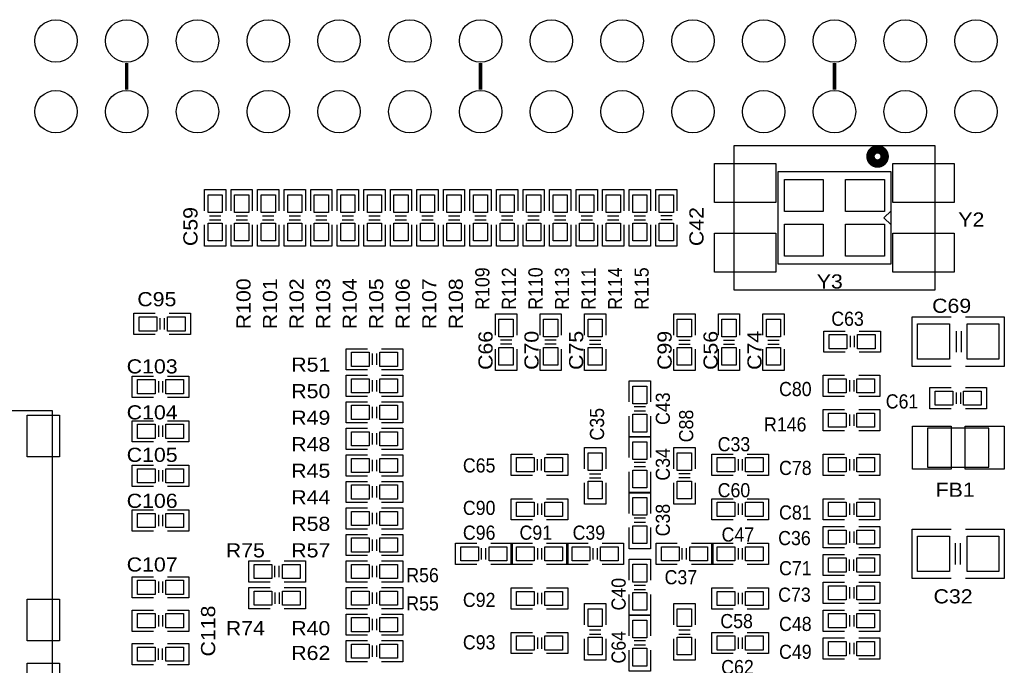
# Model space of a CAD drawing. Extents: x -14006 to 19506, y -9606 to 12409.
# Tile 24 of 29: x 6154 to 11719, y 4393 to 8043. Entities that reach past the tile are written whole.
import ezdxf

# ---------------------------------------------------------------- set-up
doc = ezdxf.new("R2010")
doc.units = 0
doc.layers.add('1', color=7, linetype='CONTINUOUS')

# ---------------------------------------------------------------- blocks, each defined once
blk = doc.blocks.new('FIGURE_CIRCLE')
blk.add_circle((0, 0), 0.5)
blk = doc.blocks.new('FIGURE_SQUARE')
blk.add_lwpolyline([(-0.5, -0.5), (-0.5, 0.5), (0.5, 0.5), (0.5, -0.5)], close=True)

msp = doc.modelspace()

# ---------------------------------------------------------------- linework, layer by layer
at = {"layer": '1', "const_width": 20}
for points in [[(6758.6, 7647.64), (6758.6, 7797.64)], [(8758.6, 7647.64), (8758.6, 7797.64)], [(10758.6, 7647.64), (10758.6, 7797.64)]]:
    msp.add_lwpolyline(points, dxfattribs=at)
at = {"layer": '1'}
for points in [[(10191.68, 7332.08), (11325.52, 7332.08), (11325.52, 6513.2), (10191.68, 6513.2)], [(11078.6, 6662.64), (11078.6, 7182.64), (10438.6, 7182.64), (10438.6, 6662.64)], [(11631.84, 5732.88), (11285.36, 5732.88), (11285.36, 5512.4), (11631.84, 5512.4)]]:
    msp.add_lwpolyline(points, close=True, dxfattribs=at)
at = {"layer": '1', "const_width": 48}
msp.add_lwpolyline([(11042.32, 7269.48, 1), (10962.32, 7269.48, 1)], format="xyb", close=True, dxfattribs=at)
at = {"layer": '1'}
for points in [[(7198.6, 6962.64), (7198.6, 7082.64), (7318.6, 7082.64), (7318.6, 6962.64)], [(7348.6, 6962.64), (7348.6, 7082.64), (7468.6, 7082.64), (7468.6, 6962.64)], [(7498.6, 6962.64), (7498.6, 7082.64), (7618.6, 7082.64), (7618.6, 6962.64)], [(7648.6, 6962.64), (7648.6, 7082.64), (7768.6, 7082.64), (7768.6, 6962.64)], [(7798.6, 6962.64), (7798.6, 7082.64), (7918.6, 7082.64), (7918.6, 6962.64)], [(7948.6, 6962.64), (7948.6, 7082.64), (8068.6, 7082.64), (8068.6, 6962.64)], [(8098.6, 6962.64), (8098.6, 7082.64), (8218.6, 7082.64), (8218.6, 6962.64)], [(8248.6, 6962.64), (8248.6, 7082.64), (8368.6, 7082.64), (8368.6, 6962.64)], [(8398.6, 6962.64), (8398.6, 7082.64), (8518.6, 7082.64), (8518.6, 6962.64)], [(8548.6, 6962.64), (8548.6, 7082.64), (8668.6, 7082.64), (8668.6, 6962.64)], [(8698.6, 6962.64), (8698.6, 7082.64), (8818.6, 7082.64), (8818.6, 6962.64)], [(8848.6, 6962.64), (8848.6, 7082.64), (8968.6, 7082.64), (8968.6, 6962.64)], [(8998.6, 6962.64), (8998.6, 7082.64), (9118.6, 7082.64), (9118.6, 6962.64)], [(9148.6, 6962.64), (9148.6, 7082.64), (9268.6, 7082.64), (9268.6, 6962.64)], [(9298.6, 6962.64), (9298.6, 7082.64), (9418.6, 7082.64), (9418.6, 6962.64)], [(9448.6, 6962.64), (9448.6, 7082.64), (9568.6, 7082.64), (9568.6, 6962.64)], [(9598.6, 6962.64), (9598.6, 7082.64), (9718.6, 7082.64), (9718.6, 6962.64)], [(9748.6, 6962.64), (9748.6, 7082.64), (9868.6, 7082.64)], [(9868.6, 7082.64), (9868.6, 6962.64)], [(11078.6, 6882.64), (11038.6, 6922.64), (11078.6, 6962.64)], [(7226.6, 6934.64), (7290.6, 6934.64)], [(7226.6, 6910.64), (7290.6, 6910.64)], [(7376.6, 6934.64), (7440.6, 6934.64)], [(7376.6, 6910.64), (7440.6, 6910.64)], [(7526.6, 6934.64), (7590.6, 6934.64)], [(7526.6, 6910.64), (7590.6, 6910.64)], [(7676.6, 6934.64), (7740.6, 6934.64)], [(7676.6, 6910.64), (7740.6, 6910.64)], [(7826.6, 6934.64), (7890.6, 6934.64)], [(7826.6, 6910.64), (7890.6, 6910.64)], [(7976.6, 6934.64), (8040.6, 6934.64)], [(7976.6, 6910.64), (8040.6, 6910.64)], [(8126.6, 6934.64), (8190.6, 6934.64)], [(8126.6, 6910.64), (8190.6, 6910.64)], [(8276.6, 6934.64), (8340.6, 6934.64)], [(8276.6, 6910.64), (8340.6, 6910.64)], [(8426.6, 6934.64), (8490.6, 6934.64)], [(8426.6, 6910.64), (8490.6, 6910.64)], [(8576.6, 6934.64), (8640.6, 6934.64)], [(8576.6, 6910.64), (8640.6, 6910.64)], [(8726.6, 6934.64), (8790.6, 6934.64)], [(8726.6, 6910.64), (8790.6, 6910.64)], [(8876.6, 6934.64), (8940.6, 6934.64)], [(8876.6, 6910.64), (8940.6, 6910.64)], [(9026.6, 6934.64), (9090.6, 6934.64)], [(9026.6, 6910.64), (9090.6, 6910.64)], [(9176.6, 6934.64), (9240.6, 6934.64)], [(9176.6, 6910.64), (9240.6, 6910.64)], [(9326.6, 6934.64), (9390.6, 6934.64)], [(9326.6, 6910.64), (9390.6, 6910.64)], [(9476.6, 6934.64), (9540.6, 6934.64)], [(9476.6, 6910.64), (9540.6, 6910.64)], [(9626.6, 6934.64), (9690.6, 6934.64)], [(9626.6, 6910.64), (9690.6, 6910.64)], [(9840.6, 6934.64), (9776.6, 6934.64)], [(9840.6, 6910.64), (9776.6, 6910.64)], [(7318.6, 6882.64), (7318.6, 6762.64), (7198.6, 6762.64)], [(7198.6, 6762.64), (7198.6, 6882.64)], [(7468.6, 6882.64), (7468.6, 6762.64), (7348.6, 6762.64)], [(7348.6, 6762.64), (7348.6, 6882.64)], [(7618.6, 6882.64), (7618.6, 6762.64), (7498.6, 6762.64)], [(7498.6, 6762.64), (7498.6, 6882.64)], [(7768.6, 6882.64), (7768.6, 6762.64), (7648.6, 6762.64)], [(7648.6, 6762.64), (7648.6, 6882.64)], [(7918.6, 6882.64), (7918.6, 6762.64), (7798.6, 6762.64)], [(7798.6, 6762.64), (7798.6, 6882.64)], [(7948.6, 6762.64), (7948.6, 6882.64)], [(8068.6, 6882.64), (8068.6, 6762.64), (7948.6, 6762.64)], [(8218.6, 6882.64), (8218.6, 6762.64), (8098.6, 6762.64)], [(8098.6, 6762.64), (8098.6, 6882.64)], [(8368.6, 6882.64), (8368.6, 6762.64), (8248.6, 6762.64)], [(8248.6, 6762.64), (8248.6, 6882.64)], [(8518.6, 6882.64), (8518.6, 6762.64), (8398.6, 6762.64)], [(8398.6, 6762.64), (8398.6, 6882.64)], [(8668.6, 6882.64), (8668.6, 6762.64), (8548.6, 6762.64)], [(8548.6, 6762.64), (8548.6, 6882.64)], [(8818.6, 6882.64), (8818.6, 6762.64), (8698.6, 6762.64)], [(8698.6, 6762.64), (8698.6, 6882.64)], [(8968.6, 6882.64), (8968.6, 6762.64), (8848.6, 6762.64)], [(8848.6, 6762.64), (8848.6, 6882.64)], [(9118.6, 6882.64), (9118.6, 6762.64), (8998.6, 6762.64)], [(8998.6, 6762.64), (8998.6, 6882.64)], [(9268.6, 6882.64), (9268.6, 6762.64), (9148.6, 6762.64)], [(9148.6, 6762.64), (9148.6, 6882.64)], [(9418.6, 6882.64), (9418.6, 6762.64), (9298.6, 6762.64)], [(9298.6, 6762.64), (9298.6, 6882.64)], [(9568.6, 6882.64), (9568.6, 6762.64), (9448.6, 6762.64)], [(9448.6, 6762.64), (9448.6, 6882.64)], [(9598.6, 6762.64), (9598.6, 6882.64)], [(9718.6, 6882.64), (9718.6, 6762.64), (9598.6, 6762.64)], [(9868.6, 6882.64), (9868.6, 6762.64), (9748.6, 6762.64), (9748.6, 6882.64)], [(6918.6, 6262.64), (6798.6, 6262.64), (6798.6, 6382.64)], [(6798.6, 6382.64), (6918.6, 6382.64)], [(6946.6, 6354.64), (6946.6, 6290.64)], [(6970.6, 6354.64), (6970.6, 6290.64)], [(6998.6, 6382.64), (7118.6, 6382.64), (7118.6, 6262.64), (6998.6, 6262.64)], [(8842.6, 6259.64), (8842.6, 6379.64), (8962.6, 6379.64)], [(8962.6, 6379.64), (8962.6, 6259.64)], [(9094.6, 6259.64), (9094.6, 6379.64), (9214.6, 6379.64)], [(9214.6, 6379.64), (9214.6, 6259.64)], [(9346.6, 6259.64), (9346.6, 6379.64), (9466.6, 6379.64), (9466.6, 6259.64)], [(9850.6, 6259.64), (9850.6, 6379.64), (9970.6, 6379.64), (9970.6, 6259.64)], [(10102.6, 6259.64), (10102.6, 6379.64), (10222.6, 6379.64), (10222.6, 6259.64)], [(10354.6, 6259.64), (10354.6, 6379.64), (10474.6, 6379.64), (10474.6, 6259.64)], [(11198.6, 6362.64), (11418.6, 6362.64)], [(11418.6, 6082.64), (11198.6, 6082.64), (11198.6, 6362.64)], [(11498.6, 6362.64), (11718.6, 6362.64), (11718.6, 6342.64), (11718.6, 6082.64), (11498.6, 6082.64)], [(10698.6, 6282.64), (10818.6, 6282.64)], [(10818.6, 6162.64), (10698.6, 6162.64), (10698.6, 6282.64)], [(10846.6, 6254.64), (10846.6, 6190.64)], [(10870.6, 6254.64), (10870.6, 6190.64)], [(10898.6, 6282.64), (11018.6, 6282.64), (11018.6, 6162.64), (10898.6, 6162.64)], [(11446.6, 6282.64), (11446.6, 6162.64)], [(11474.6, 6282.64), (11474.6, 6162.64)], [(7998.6, 6182.64), (8118.6, 6182.64)], [(8118.6, 6062.64), (7998.6, 6062.64), (7998.6, 6182.64)], [(8198.6, 6182.64), (8318.6, 6182.64), (8318.6, 6062.64), (8198.6, 6062.64)], [(8962.6, 6179.64), (8962.6, 6059.64), (8842.6, 6059.64), (8842.6, 6179.64)], [(8934.6, 6231.64), (8870.6, 6231.64)], [(8934.6, 6207.64), (8870.6, 6207.64)], [(9214.6, 6179.64), (9214.6, 6059.64), (9094.6, 6059.64), (9094.6, 6179.64)], [(9186.6, 6231.64), (9122.6, 6231.64)], [(9186.6, 6207.64), (9122.6, 6207.64)], [(9466.6, 6179.64), (9466.6, 6059.64), (9346.6, 6059.64)], [(9346.6, 6059.64), (9346.6, 6179.64)], [(9374.6, 6231.64), (9438.6, 6231.64)], [(9374.6, 6207.64), (9438.6, 6207.64)], [(9970.6, 6179.64), (9970.6, 6059.64), (9850.6, 6059.64)], [(9850.6, 6059.64), (9850.6, 6179.64)], [(9878.6, 6231.64), (9942.6, 6231.64)], [(9878.6, 6207.64), (9942.6, 6207.64)], [(10222.6, 6179.64), (10222.6, 6059.64), (10102.6, 6059.64)], [(10102.6, 6059.64), (10102.6, 6179.64)], [(10130.6, 6231.64), (10194.6, 6231.64)], [(10130.6, 6207.64), (10194.6, 6207.64)], [(10474.6, 6179.64), (10474.6, 6059.64), (10354.6, 6059.64)], [(10354.6, 6059.64), (10354.6, 6179.64)], [(10382.6, 6231.64), (10446.6, 6231.64)], [(10382.6, 6207.64), (10446.6, 6207.64)], [(8146.6, 6154.64), (8146.6, 6090.64)], [(8170.6, 6154.64), (8170.6, 6090.64)], [(6909.6, 5907.64), (6789.6, 5907.64), (6789.6, 6027.64)], [(6789.6, 6027.64), (6909.6, 6027.64)], [(6989.6, 6027.64), (7109.6, 6027.64), (7109.6, 5907.64), (6989.6, 5907.64)], [(8118.6, 5912.64), (7998.6, 5912.64), (7998.6, 6032.64)], [(7998.6, 6032.64), (8118.6, 6032.64)], [(8198.6, 6032.64), (8318.6, 6032.64), (8318.6, 5912.64), (8198.6, 5912.64)], [(10815.6, 5912.64), (10695.6, 5912.64), (10695.6, 6032.64)], [(10695.6, 6032.64), (10815.6, 6032.64)], [(10895.6, 6032.64), (11015.6, 6032.64), (11015.6, 5912.64), (10895.6, 5912.64)], [(6937.6, 5999.64), (6937.6, 5935.64)], [(6961.6, 5999.64), (6961.6, 5935.64)], [(8146.6, 6004.64), (8146.6, 5940.64)], [(8170.6, 6004.64), (8170.6, 5940.64)], [(9598.6, 5881.64), (9598.6, 6001.64), (9718.6, 6001.64)], [(9718.6, 6001.64), (9718.6, 5881.64)], [(10843.6, 6004.64), (10843.6, 5940.64)], [(10867.6, 6004.64), (10867.6, 5940.64)], [(11418.6, 5842.64), (11298.6, 5842.64), (11298.6, 5962.64)], [(11298.6, 5962.64), (11418.6, 5962.64)], [(11498.6, 5962.64), (11618.6, 5962.64), (11618.6, 5842.64), (11498.6, 5842.64)], [(11446.6, 5934.64), (11446.6, 5870.64)], [(11470.6, 5934.64), (11470.6, 5870.64)], [(8118.6, 5762.64), (7998.6, 5762.64), (7998.6, 5882.64)], [(7998.6, 5882.64), (8118.6, 5882.64)], [(8146.6, 5854.64), (8146.6, 5790.64)], [(8170.6, 5854.64), (8170.6, 5790.64)], [(8198.6, 5882.64), (8318.6, 5882.64), (8318.6, 5762.64), (8198.6, 5762.64)], [(9690.6, 5853.64), (9626.6, 5853.64)], [(4113.4, 4247.84), (3897.64, 4247.84), (3897.64, 3657.28), (6338.6, 3657.28), (6338.6, 5830.52), (3897.64, 5830.52), (3897.64, 5586.4), (4073.24, 5586.4)], [(9718.6, 5801.64), (9718.6, 5681.64), (9598.6, 5681.64), (9598.6, 5801.64)], [(9690.6, 5829.64), (9626.6, 5829.64)], [(10815.6, 5718.64), (10695.6, 5718.64), (10695.6, 5838.64)], [(10695.6, 5838.64), (10815.6, 5838.64)], [(10843.6, 5810.64), (10843.6, 5746.64)], [(10867.6, 5810.64), (10867.6, 5746.64)], [(10895.6, 5838.64), (11015.6, 5838.64), (11015.6, 5718.64), (10895.6, 5718.64)], [(6909.6, 5655.64), (6789.6, 5655.64), (6789.6, 5775.64)], [(6789.6, 5775.64), (6909.6, 5775.64)], [(6937.6, 5747.64), (6937.6, 5683.64)], [(6961.6, 5747.64), (6961.6, 5683.64)], [(6989.6, 5775.64), (7109.6, 5775.64), (7109.6, 5655.64), (6989.6, 5655.64)], [(8118.6, 5612.64), (7998.6, 5612.64), (7998.6, 5732.64)], [(7998.6, 5732.64), (8118.6, 5732.64)], [(8198.6, 5732.64), (8318.6, 5732.64), (8318.6, 5612.64), (8198.6, 5612.64)], [(8146.6, 5704.64), (8146.6, 5640.64)], [(8170.6, 5704.64), (8170.6, 5640.64)], [(9598.6, 5566.64), (9598.6, 5686.64), (9718.6, 5686.64)], [(9718.6, 5686.64), (9718.6, 5566.64)], [(9346.6, 5503.64), (9346.6, 5623.64), (9466.6, 5623.64), (9466.6, 5503.64)], [(9850.6, 5503.64), (9850.6, 5623.64), (9970.6, 5623.64)], [(9970.6, 5623.64), (9970.6, 5503.64)], [(8118.6, 5462.64), (7998.6, 5462.64), (7998.6, 5582.64)], [(7998.6, 5582.64), (8118.6, 5582.64)], [(8198.6, 5582.64), (8318.6, 5582.64), (8318.6, 5462.64), (8198.6, 5462.64)], [(9051.6, 5466.64), (8931.6, 5466.64), (8931.6, 5586.64), (9051.6, 5586.64)], [(9131.6, 5586.64), (9251.6, 5586.64), (9251.6, 5466.64)], [(10185.6, 5466.64), (10065.6, 5466.64), (10065.6, 5586.64)], [(10065.6, 5586.64), (10185.6, 5586.64)], [(10265.6, 5586.64), (10385.6, 5586.64), (10385.6, 5466.64), (10265.6, 5466.64)], [(10815.6, 5466.64), (10695.6, 5466.64), (10695.6, 5586.64)], [(10695.6, 5586.64), (10815.6, 5586.64)], [(10895.6, 5586.64), (11015.6, 5586.64), (11015.6, 5466.64), (10895.6, 5466.64)], [(6909.6, 5403.64), (6789.6, 5403.64), (6789.6, 5523.64)], [(6789.6, 5523.64), (6909.6, 5523.64)], [(6989.6, 5523.64), (7109.6, 5523.64), (7109.6, 5403.64), (6989.6, 5403.64)], [(8146.6, 5554.64), (8146.6, 5490.64)], [(8170.6, 5554.64), (8170.6, 5490.64)], [(9079.6, 5494.64), (9079.6, 5558.64)], [(9103.6, 5494.64), (9103.6, 5558.64)], [(9690.6, 5538.64), (9626.6, 5538.64)], [(9690.6, 5514.64), (9626.6, 5514.64)], [(10213.6, 5558.64), (10213.6, 5494.64)], [(10237.6, 5558.64), (10237.6, 5494.64)], [(10843.6, 5558.64), (10843.6, 5494.64)], [(10867.6, 5558.64), (10867.6, 5494.64)], [(6937.6, 5495.64), (6937.6, 5431.64)], [(6961.6, 5495.64), (6961.6, 5431.64)], [(9251.6, 5466.64), (9131.6, 5466.64)], [(9374.6, 5475.64), (9438.6, 5475.64)], [(9718.6, 5486.64), (9718.6, 5366.64), (9598.6, 5366.64), (9598.6, 5486.64)], [(9942.6, 5475.64), (9878.6, 5475.64)], [(7998.6, 5432.64), (8118.6, 5432.64)], [(8118.6, 5312.64), (7998.6, 5312.64), (7998.6, 5432.64)], [(8146.6, 5404.64), (8146.6, 5340.64)], [(8170.6, 5404.64), (8170.6, 5340.64)], [(8198.6, 5432.64), (8318.6, 5432.64), (8318.6, 5312.64), (8198.6, 5312.64)], [(9466.6, 5423.64), (9466.6, 5303.64), (9346.6, 5303.64)], [(9346.6, 5303.64), (9346.6, 5423.64)], [(9374.6, 5451.64), (9438.6, 5451.64)], [(9970.6, 5423.64), (9970.6, 5303.64), (9850.6, 5303.64), (9850.6, 5423.64)], [(9942.6, 5451.64), (9878.6, 5451.64)], [(9598.6, 5251.64), (9598.6, 5371.64), (9718.6, 5371.64)], [(9718.6, 5371.64), (9718.6, 5251.64)], [(8931.6, 5334.64), (9051.6, 5334.64)], [(9051.6, 5214.64), (8931.6, 5214.64), (8931.6, 5334.64)], [(9079.6, 5306.64), (9079.6, 5242.64)], [(9103.6, 5306.64), (9103.6, 5242.64)], [(9131.6, 5334.64), (9251.6, 5334.64), (9251.6, 5214.64), (9131.6, 5214.64)], [(10065.6, 5334.64), (10185.6, 5334.64)], [(10185.6, 5214.64), (10065.6, 5214.64), (10065.6, 5334.64)], [(10213.6, 5306.64), (10213.6, 5242.64)], [(10237.6, 5306.64), (10237.6, 5242.64)], [(10265.6, 5334.64), (10385.6, 5334.64), (10385.6, 5214.64), (10265.6, 5214.64)], [(10695.6, 5334.64), (10815.6, 5334.64)], [(10815.6, 5214.64), (10695.6, 5214.64), (10695.6, 5334.64)], [(10843.6, 5306.64), (10843.6, 5242.64)], [(10867.6, 5306.64), (10867.6, 5242.64)], [(10895.6, 5334.64), (11015.6, 5334.64), (11015.6, 5214.64), (10895.6, 5214.64)], [(6909.6, 5151.64), (6789.6, 5151.64), (6789.6, 5271.64)], [(6789.6, 5271.64), (6909.6, 5271.64)], [(6937.6, 5243.64), (6937.6, 5179.64)], [(6961.6, 5243.64), (6961.6, 5179.64)], [(6989.6, 5271.64), (7109.6, 5271.64), (7109.6, 5151.64), (6989.6, 5151.64)], [(8118.6, 5162.64), (7998.6, 5162.64), (7998.6, 5282.64)], [(7998.6, 5282.64), (8118.6, 5282.64)], [(8146.6, 5254.64), (8146.6, 5190.64)], [(8170.6, 5254.64), (8170.6, 5190.64)], [(8198.6, 5282.64), (8318.6, 5282.64), (8318.6, 5162.64), (8198.6, 5162.64)], [(9690.6, 5223.64), (9626.6, 5223.64)], [(9690.6, 5199.64), (9626.6, 5199.64)], [(10815.6, 5057.16), (10695.6, 5057.16), (10695.6, 5177.16)], [(10695.6, 5177.16), (10815.6, 5177.16)], [(10895.6, 5177.16), (11015.6, 5177.16), (11015.6, 5057.16), (10895.6, 5057.16)], [(8118.6, 5012.64), (7998.6, 5012.64), (7998.6, 5132.64)], [(7998.6, 5132.64), (8118.6, 5132.64)], [(8198.6, 5132.64), (8318.6, 5132.64), (8318.6, 5012.64), (8198.6, 5012.64)], [(9718.6, 5171.64), (9718.6, 5051.64), (9598.6, 5051.64), (9598.6, 5171.64)], [(10843.6, 5149.16), (10843.6, 5085.16)], [(10867.6, 5149.16), (10867.6, 5085.16)], [(11418.6, 4882.64), (11198.6, 4882.64), (11198.6, 4902.64), (11198.6, 5162.64), (11418.6, 5162.64)], [(11498.6, 5162.64), (11718.6, 5162.64), (11718.6, 4882.64)], [(8146.6, 5104.64), (8146.6, 5040.64)], [(8170.6, 5104.64), (8170.6, 5040.64)], [(8736.6, 4962.64), (8616.6, 4962.64), (8616.6, 5082.64), (8736.6, 5082.64)], [(8816.6, 5082.64), (8936.6, 5082.64), (8936.6, 4962.64)], [(9051.6, 4962.64), (8931.6, 4962.64), (8931.6, 5082.64)], [(8931.6, 5082.64), (9051.6, 5082.64)], [(9131.6, 5082.64), (9251.6, 5082.64), (9251.6, 4962.64), (9131.6, 4962.64)], [(9366.6, 4962.64), (9246.6, 4962.64), (9246.6, 5082.64), (9366.6, 5082.64)], [(9446.6, 5082.64), (9566.6, 5082.64), (9566.6, 4962.64)], [(9870.6, 4962.64), (9750.6, 4962.64), (9750.6, 5082.64), (9870.6, 5082.64)], [(9950.6, 5082.64), (10070.6, 5082.64), (10070.6, 4962.64)], [(10185.6, 4962.64), (10065.6, 4962.64), (10065.6, 5082.64)], [(10065.6, 5082.64), (10185.6, 5082.64)], [(10265.6, 5082.64), (10385.6, 5082.64), (10385.6, 4962.64), (10265.6, 4962.64)], [(11442.6, 4962.64), (11442.6, 5082.64)], [(11470.6, 4962.64), (11470.6, 5082.64)], [(8764.6, 4990.64), (8764.6, 5054.64)], [(8788.6, 4990.64), (8788.6, 5054.64)], [(9079.6, 5054.64), (9079.6, 4990.64)], [(9103.6, 5054.64), (9103.6, 4990.64)], [(9394.6, 4990.64), (9394.6, 5054.64)], [(9418.6, 4990.64), (9418.6, 5054.64)], [(9898.6, 4990.64), (9898.6, 5054.64)], [(9922.6, 4990.64), (9922.6, 5054.64)], [(10213.6, 5054.64), (10213.6, 4990.64)], [(10237.6, 5054.64), (10237.6, 4990.64)], [(10815.6, 4899.64), (10695.6, 4899.64), (10695.6, 5019.64), (10815.6, 5019.64)], [(10895.6, 5019.64), (11015.6, 5019.64), (11015.6, 4899.64)], [(7568.6, 4862.64), (7448.6, 4862.64), (7448.6, 4982.64), (7568.6, 4982.64)], [(7596.6, 4890.64), (7596.6, 4954.64)], [(7620.6, 4890.64), (7620.6, 4954.64)], [(7648.6, 4982.64), (7768.6, 4982.64), (7768.6, 4862.64)], [(8118.6, 4862.64), (7998.6, 4862.64), (7998.6, 4982.64)], [(7998.6, 4982.64), (8118.6, 4982.64)], [(8146.6, 4954.64), (8146.6, 4890.64)], [(8170.6, 4954.64), (8170.6, 4890.64)], [(8198.6, 4982.64), (8318.6, 4982.64), (8318.6, 4862.64), (8198.6, 4862.64)], [(8936.6, 4962.64), (8816.6, 4962.64)], [(9566.6, 4962.64), (9446.6, 4962.64)], [(9598.6, 4873.64), (9598.6, 4993.64), (9718.6, 4993.64), (9718.6, 4873.64)], [(10070.6, 4962.64), (9950.6, 4962.64)], [(10843.6, 4927.64), (10843.6, 4991.64)], [(10867.6, 4927.64), (10867.6, 4991.64)], [(11015.6, 4899.64), (10895.6, 4899.64)], [(6909.6, 4773.64), (6789.6, 4773.64), (6789.6, 4893.64)], [(6789.6, 4893.64), (6909.6, 4893.64)], [(6937.6, 4865.64), (6937.6, 4801.64)], [(6961.6, 4865.64), (6961.6, 4801.64)], [(6989.6, 4893.64), (7109.6, 4893.64), (7109.6, 4773.64), (6989.6, 4773.64)], [(7768.6, 4862.64), (7648.6, 4862.64)], [(9626.6, 4845.64), (9690.6, 4845.64)], [(10815.6, 4742.16), (10695.6, 4742.16), (10695.6, 4862.16)], [(10695.6, 4862.16), (10815.6, 4862.16)], [(10895.6, 4862.16), (11015.6, 4862.16), (11015.6, 4742.16), (10895.6, 4742.16)], [(11718.6, 4882.64), (11498.6, 4882.64)], [(7568.6, 4712.64), (7448.6, 4712.64), (7448.6, 4832.64)], [(7448.6, 4832.64), (7568.6, 4832.64)], [(7596.6, 4804.64), (7596.6, 4740.64)], [(7620.6, 4804.64), (7620.6, 4740.64)], [(7648.6, 4832.64), (7768.6, 4832.64), (7768.6, 4712.64), (7648.6, 4712.64)], [(8118.6, 4712.64), (7998.6, 4712.64), (7998.6, 4832.64)], [(7998.6, 4832.64), (8118.6, 4832.64)], [(8146.6, 4804.64), (8146.6, 4740.64)], [(8170.6, 4804.64), (8170.6, 4740.64)], [(8198.6, 4832.64), (8318.6, 4832.64), (8318.6, 4712.64), (8198.6, 4712.64)], [(9051.6, 4710.64), (8931.6, 4710.64), (8931.6, 4830.64)], [(8931.6, 4830.64), (9051.6, 4830.64)], [(9079.6, 4802.64), (9079.6, 4738.64)], [(9103.6, 4802.64), (9103.6, 4738.64)], [(9131.6, 4830.64), (9251.6, 4830.64), (9251.6, 4710.64), (9131.6, 4710.64)], [(9598.6, 4673.64), (9598.6, 4793.64)], [(9718.6, 4793.64), (9718.6, 4673.64), (9598.6, 4673.64)], [(9626.6, 4821.64), (9690.6, 4821.64)], [(10185.6, 4710.64), (10065.6, 4710.64), (10065.6, 4830.64)], [(10065.6, 4830.64), (10185.6, 4830.64)], [(10213.6, 4802.64), (10213.6, 4738.64)], [(10237.6, 4802.64), (10237.6, 4738.64)], [(10265.6, 4830.64), (10385.6, 4830.64), (10385.6, 4710.64), (10265.6, 4710.64)], [(10843.6, 4834.16), (10843.6, 4770.16)], [(10867.6, 4834.16), (10867.6, 4770.16)], [(9346.6, 4621.64), (9346.6, 4741.64), (9466.6, 4741.64), (9466.6, 4621.64)], [(9850.6, 4621.64), (9850.6, 4741.64), (9970.6, 4741.64), (9970.6, 4621.64)], [(6909.6, 4584.64), (6789.6, 4584.64), (6789.6, 4704.64)], [(6789.6, 4704.64), (6909.6, 4704.64)], [(6937.6, 4676.64), (6937.6, 4612.64)], [(6961.6, 4676.64), (6961.6, 4612.64)], [(6989.6, 4704.64), (7109.6, 4704.64), (7109.6, 4584.64), (6989.6, 4584.64)], [(8118.6, 4562.64), (7998.6, 4562.64), (7998.6, 4682.64)], [(7998.6, 4682.64), (8118.6, 4682.64)], [(8198.6, 4682.64), (8318.6, 4682.64), (8318.6, 4562.64), (8198.6, 4562.64)], [(9598.6, 4558.64), (9598.6, 4678.64), (9718.6, 4678.64)], [(9718.6, 4678.64), (9718.6, 4558.64)], [(10815.6, 4584.64), (10695.6, 4584.64), (10695.6, 4704.64)], [(10695.6, 4704.64), (10815.6, 4704.64)], [(10843.6, 4676.64), (10843.6, 4612.64)], [(10867.6, 4676.64), (10867.6, 4612.64)], [(10895.6, 4704.64), (11015.6, 4704.64), (11015.6, 4584.64), (10895.6, 4584.64)], [(8146.6, 4654.64), (8146.6, 4590.64)], [(8170.6, 4654.64), (8170.6, 4590.64)], [(8931.6, 4578.64), (9051.6, 4578.64)], [(9051.6, 4458.64), (8931.6, 4458.64), (8931.6, 4578.64)], [(9131.6, 4578.64), (9251.6, 4578.64), (9251.6, 4458.64), (9131.6, 4458.64)], [(9374.6, 4593.64), (9438.6, 4593.64)], [(9374.6, 4569.64), (9438.6, 4569.64)], [(9878.6, 4593.64), (9942.6, 4593.64)], [(9878.6, 4569.64), (9942.6, 4569.64)], [(10065.6, 4578.64), (10185.6, 4578.64)], [(10185.6, 4458.64), (10065.6, 4458.64), (10065.6, 4578.64)], [(10265.6, 4578.64), (10385.6, 4578.64), (10385.6, 4458.64), (10265.6, 4458.64)], [(6909.6, 4395.64), (6789.6, 4395.64), (6789.6, 4515.64), (6909.6, 4515.64)], [(6989.6, 4515.64), (7109.6, 4515.64), (7109.6, 4395.64)], [(7998.6, 4532.64), (8118.6, 4532.64)], [(8118.6, 4412.64), (7998.6, 4412.64), (7998.6, 4532.64)], [(8198.6, 4532.64), (8318.6, 4532.64), (8318.6, 4412.64), (8198.6, 4412.64)], [(9079.6, 4550.64), (9079.6, 4486.64)], [(9103.6, 4550.64), (9103.6, 4486.64)], [(9466.6, 4541.64), (9466.6, 4421.64), (9346.6, 4421.64)], [(9346.6, 4421.64), (9346.6, 4541.64)], [(9690.6, 4530.64), (9626.6, 4530.64)], [(9970.6, 4541.64), (9970.6, 4421.64), (9850.6, 4421.64)], [(9850.6, 4421.64), (9850.6, 4541.64)], [(10213.6, 4550.64), (10213.6, 4486.64)], [(10237.6, 4550.64), (10237.6, 4486.64)], [(10695.6, 4547.16), (10815.6, 4547.16)], [(10815.6, 4427.16), (10695.6, 4427.16), (10695.6, 4547.16)], [(10843.6, 4519.16), (10843.6, 4455.16)], [(10867.6, 4519.16), (10867.6, 4455.16)], [(10895.6, 4547.16), (11015.6, 4547.16), (11015.6, 4427.16), (10895.6, 4427.16)], [(6937.6, 4423.64), (6937.6, 4487.64)], [(6961.6, 4423.64), (6961.6, 4487.64)], [(8146.6, 4504.64), (8146.6, 4440.64)], [(8170.6, 4504.64), (8170.6, 4440.64)], [(9718.6, 4478.64), (9718.6, 4358.64), (9598.6, 4358.64), (9598.6, 4478.64)], [(9690.6, 4506.64), (9626.6, 4506.64)], [(7109.6, 4395.64), (6989.6, 4395.64)]]:
    msp.add_lwpolyline(points, dxfattribs=at)

# ---------------------------------------------------------------- block references
for name, p, xscale, yscale in [('FIGURE_CIRCLE', (6358.6, 7922.64), 240, 240), ('FIGURE_CIRCLE', (6758.6, 7922.64), 240, 240), ('FIGURE_CIRCLE', (7158.6, 7922.64), 240, 240), ('FIGURE_CIRCLE', (7558.6, 7922.64), 240, 240), ('FIGURE_CIRCLE', (7958.6, 7922.64), 240, 240), ('FIGURE_CIRCLE', (8358.6, 7922.64), 240, 240), ('FIGURE_CIRCLE', (8758.6, 7922.64), 240, 240), ('FIGURE_CIRCLE', (9158.6, 7922.64), 240, 240), ('FIGURE_CIRCLE', (9558.6, 7922.64), 240, 240), ('FIGURE_CIRCLE', (9958.6, 7922.64), 240, 240), ('FIGURE_CIRCLE', (10358.6, 7922.64), 240, 240), ('FIGURE_CIRCLE', (10758.6, 7922.64), 240, 240), ('FIGURE_CIRCLE', (11158.6, 7922.64), 240, 240), ('FIGURE_CIRCLE', (11558.6, 7922.64), 240, 240), ('FIGURE_CIRCLE', (6358.6, 7522.64), 240, 240), ('FIGURE_CIRCLE', (6758.6, 7522.64), 240, 240), ('FIGURE_CIRCLE', (7158.6, 7522.64), 240, 240), ('FIGURE_CIRCLE', (7558.6, 7522.64), 240, 240), ('FIGURE_CIRCLE', (7958.6, 7522.64), 240, 240), ('FIGURE_CIRCLE', (8358.6, 7522.64), 240, 240), ('FIGURE_CIRCLE', (8758.6, 7522.64), 240, 240), ('FIGURE_CIRCLE', (9158.6, 7522.64), 240, 240), ('FIGURE_CIRCLE', (9558.6, 7522.64), 240, 240), ('FIGURE_CIRCLE', (9958.6, 7522.64), 240, 240), ('FIGURE_CIRCLE', (10358.6, 7522.64), 240, 240), ('FIGURE_CIRCLE', (10758.6, 7522.64), 240, 240), ('FIGURE_CIRCLE', (11158.6, 7522.64), 240, 240), ('FIGURE_CIRCLE', (11558.6, 7522.64), 240, 240), ('FIGURE_SQUARE', (10254.68, 7119.48), 346.44, 220.48), ('FIGURE_SQUARE', (11262.52, 7119.48), 346.44, 220.48), ('FIGURE_SQUARE', (10585.36, 7048.64), 220, 180), ('FIGURE_SQUARE', (10931.84, 7048.64), 220, 180), ('FIGURE_SQUARE', (7258.6, 7002.64), 80, 100), ('FIGURE_SQUARE', (7408.6, 7002.64), 80, 100), ('FIGURE_SQUARE', (7558.6, 7002.64), 80, 100), ('FIGURE_SQUARE', (7708.6, 7002.64), 80, 100), ('FIGURE_SQUARE', (7858.6, 7002.64), 80, 100), ('FIGURE_SQUARE', (8008.6, 7002.64), 80, 100), ('FIGURE_SQUARE', (8158.6, 7002.64), 80, 100), ('FIGURE_SQUARE', (8308.6, 7002.64), 80, 100), ('FIGURE_SQUARE', (8458.6, 7002.64), 80, 100), ('FIGURE_SQUARE', (8608.6, 7002.64), 80, 100), ('FIGURE_SQUARE', (8758.6, 7002.64), 80, 100), ('FIGURE_SQUARE', (8908.6, 7002.64), 80, 100), ('FIGURE_SQUARE', (9058.6, 7002.64), 80, 100), ('FIGURE_SQUARE', (9208.6, 7002.64), 80, 100), ('FIGURE_SQUARE', (9358.6, 7002.64), 80, 100), ('FIGURE_SQUARE', (9508.6, 7002.64), 80, 100), ('FIGURE_SQUARE', (9658.6, 7002.64), 80, 100), ('FIGURE_SQUARE', (9808.6, 7002.64), 80, 100), ('FIGURE_SQUARE', (7258.6, 6842.64), 80, 100), ('FIGURE_SQUARE', (7408.6, 6842.64), 80, 100), ('FIGURE_SQUARE', (7558.6, 6842.64), 80, 100), ('FIGURE_SQUARE', (7708.6, 6842.64), 80, 100), ('FIGURE_SQUARE', (7858.6, 6842.64), 80, 100), ('FIGURE_SQUARE', (8008.6, 6842.64), 80, 100), ('FIGURE_SQUARE', (8158.6, 6842.64), 80, 100), ('FIGURE_SQUARE', (8308.6, 6842.64), 80, 100), ('FIGURE_SQUARE', (8458.6, 6842.64), 80, 100), ('FIGURE_SQUARE', (8608.6, 6842.64), 80, 100), ('FIGURE_SQUARE', (8758.6, 6842.64), 80, 100), ('FIGURE_SQUARE', (8908.6, 6842.64), 80, 100), ('FIGURE_SQUARE', (9058.6, 6842.64), 80, 100), ('FIGURE_SQUARE', (9208.6, 6842.64), 80, 100), ('FIGURE_SQUARE', (9358.6, 6842.64), 80, 100), ('FIGURE_SQUARE', (9508.6, 6842.64), 80, 100), ('FIGURE_SQUARE', (9658.6, 6842.64), 80, 100), ('FIGURE_SQUARE', (9808.6, 6842.64), 80, 100), ('FIGURE_SQUARE', (10585.36, 6796.64), 220, 180), ('FIGURE_SQUARE', (10931.84, 6796.64), 220, 180), ('FIGURE_SQUARE', (10254.68, 6725.8), 346.44, 220.48), ('FIGURE_SQUARE', (11262.52, 6725.8), 346.44, 220.48), ('FIGURE_SQUARE', (6878.6, 6322.64), 100, 80), ('FIGURE_SQUARE', (7038.6, 6322.64), 100, 80), ('FIGURE_SQUARE', (8902.6, 6299.64), 80, 100), ('FIGURE_SQUARE', (9154.6, 6299.64), 80, 100), ('FIGURE_SQUARE', (9406.6, 6299.64), 80, 100), ('FIGURE_SQUARE', (9910.6, 6299.64), 80, 100), ('FIGURE_SQUARE', (10162.6, 6299.64), 80, 100), ('FIGURE_SQUARE', (10414.6, 6299.64), 80, 100), ('FIGURE_SQUARE', (11318.6, 6222.64), 180, 200), ('FIGURE_SQUARE', (11598.6, 6222.64), 180, 200), ('FIGURE_SQUARE', (10778.6, 6222.64), 100, 80), ('FIGURE_SQUARE', (10938.6, 6222.64), 100, 80), ('FIGURE_SQUARE', (8902.6, 6139.64), 80, 100), ('FIGURE_SQUARE', (9154.6, 6139.64), 80, 100), ('FIGURE_SQUARE', (9406.6, 6139.64), 80, 100), ('FIGURE_SQUARE', (9910.6, 6139.64), 80, 100), ('FIGURE_SQUARE', (10162.6, 6139.64), 80, 100), ('FIGURE_SQUARE', (10414.6, 6139.64), 80, 100), ('FIGURE_SQUARE', (8078.6, 6122.64), 100, 80), ('FIGURE_SQUARE', (8238.6, 6122.64), 100, 80), ('FIGURE_SQUARE', (8078.6, 5972.64), 100, 80), ('FIGURE_SQUARE', (8238.6, 5972.64), 100, 80), ('FIGURE_SQUARE', (10775.6, 5972.64), 100, 80), ('FIGURE_SQUARE', (10935.6, 5972.64), 100, 80), ('FIGURE_SQUARE', (6869.6, 5967.64), 100, 80), ('FIGURE_SQUARE', (7029.6, 5967.64), 100, 80), ('FIGURE_SQUARE', (9658.6, 5921.64), 80, 100), ('FIGURE_SQUARE', (11378.6, 5902.64), 100, 80), ('FIGURE_SQUARE', (11538.6, 5902.64), 100, 80), ('FIGURE_SQUARE', (8078.6, 5822.64), 100, 80), ('FIGURE_SQUARE', (8238.6, 5822.64), 100, 80), ('FIGURE_SQUARE', (6287.4, 5688.8), 181.12, 236.24), ('FIGURE_SQUARE', (9658.6, 5761.64), 80, 100), ('FIGURE_SQUARE', (10775.6, 5778.64), 100, 80), ('FIGURE_SQUARE', (10935.6, 5778.64), 100, 80), ('FIGURE_SQUARE', (6869.6, 5715.64), 100, 80), ('FIGURE_SQUARE', (7029.6, 5715.64), 100, 80), ('FIGURE_SQUARE', (11309, 5622.64), 220, 244), ('FIGURE_SQUARE', (11608.2, 5622.64), 220, 244), ('FIGURE_SQUARE', (8078.6, 5672.64), 100, 80), ('FIGURE_SQUARE', (8238.6, 5672.64), 100, 80), ('FIGURE_SQUARE', (9658.6, 5606.64), 80, 100), ('FIGURE_SQUARE', (9011.6, 5526.64), 100, 80), ('FIGURE_SQUARE', (9171.6, 5526.64), 100, 80), ('FIGURE_SQUARE', (9406.6, 5543.64), 80, 100), ('FIGURE_SQUARE', (9910.6, 5543.64), 80, 100), ('FIGURE_SQUARE', (10145.6, 5526.64), 100, 80), ('FIGURE_SQUARE', (10305.6, 5526.64), 100, 80), ('FIGURE_SQUARE', (10775.6, 5526.64), 100, 80), ('FIGURE_SQUARE', (10935.6, 5526.64), 100, 80), ('FIGURE_SQUARE', (8078.6, 5522.64), 100, 80), ('FIGURE_SQUARE', (8238.6, 5522.64), 100, 80), ('FIGURE_SQUARE', (6869.6, 5463.64), 100, 80), ('FIGURE_SQUARE', (7029.6, 5463.64), 100, 80), ('FIGURE_SQUARE', (9658.6, 5446.64), 80, 100), ('FIGURE_SQUARE', (8078.6, 5372.64), 100, 80), ('FIGURE_SQUARE', (8238.6, 5372.64), 100, 80), ('FIGURE_SQUARE', (9406.6, 5383.64), 80, 100), ('FIGURE_SQUARE', (9910.6, 5383.64), 80, 100), ('FIGURE_SQUARE', (9011.6, 5274.64), 100, 80), ('FIGURE_SQUARE', (9171.6, 5274.64), 100, 80), ('FIGURE_SQUARE', (9658.6, 5291.64), 80, 100), ('FIGURE_SQUARE', (10145.6, 5274.64), 100, 80), ('FIGURE_SQUARE', (10305.6, 5274.64), 100, 80), ('FIGURE_SQUARE', (10775.6, 5274.64), 100, 80), ('FIGURE_SQUARE', (10935.6, 5274.64), 100, 80), ('FIGURE_SQUARE', (6869.6, 5211.64), 100, 80), ('FIGURE_SQUARE', (7029.6, 5211.64), 100, 80), ('FIGURE_SQUARE', (8078.6, 5222.64), 100, 80), ('FIGURE_SQUARE', (8238.6, 5222.64), 100, 80), ('FIGURE_SQUARE', (9658.6, 5131.64), 80, 100), ('FIGURE_SQUARE', (10775.6, 5117.16), 100, 80), ('FIGURE_SQUARE', (10935.6, 5117.16), 100, 80), ('FIGURE_SQUARE', (11318.6, 5022.64), 180, 200), ('FIGURE_SQUARE', (11598.6, 5022.64), 180, 200), ('FIGURE_SQUARE', (8078.6, 5072.64), 100, 80), ('FIGURE_SQUARE', (8238.6, 5072.64), 100, 80), ('FIGURE_SQUARE', (8696.6, 5022.64), 100, 80), ('FIGURE_SQUARE', (8856.6, 5022.64), 100, 80), ('FIGURE_SQUARE', (9011.6, 5022.64), 100, 80), ('FIGURE_SQUARE', (9171.6, 5022.64), 100, 80), ('FIGURE_SQUARE', (9326.6, 5022.64), 100, 80), ('FIGURE_SQUARE', (9486.6, 5022.64), 100, 80), ('FIGURE_SQUARE', (9830.6, 5022.64), 100, 80), ('FIGURE_SQUARE', (9990.6, 5022.64), 100, 80), ('FIGURE_SQUARE', (10145.6, 5022.64), 100, 80), ('FIGURE_SQUARE', (10305.6, 5022.64), 100, 80), ('FIGURE_SQUARE', (7528.6, 4922.64), 100, 80), ('FIGURE_SQUARE', (7688.6, 4922.64), 100, 80), ('FIGURE_SQUARE', (8078.6, 4922.64), 100, 80), ('FIGURE_SQUARE', (8238.6, 4922.64), 100, 80), ('FIGURE_SQUARE', (9658.6, 4913.64), 80, 100), ('FIGURE_SQUARE', (10775.6, 4959.64), 100, 80), ('FIGURE_SQUARE', (10935.6, 4959.64), 100, 80), ('FIGURE_SQUARE', (6869.6, 4833.64), 100, 80), ('FIGURE_SQUARE', (7029.6, 4833.64), 100, 80), ('FIGURE_SQUARE', (10775.6, 4802.16), 100, 80), ('FIGURE_SQUARE', (10935.6, 4802.16), 100, 80), ('FIGURE_SQUARE', (7528.6, 4772.64), 100, 80), ('FIGURE_SQUARE', (7688.6, 4772.64), 100, 80), ('FIGURE_SQUARE', (8078.6, 4772.64), 100, 80), ('FIGURE_SQUARE', (8238.6, 4772.64), 100, 80), ('FIGURE_SQUARE', (9011.6, 4770.64), 100, 80), ('FIGURE_SQUARE', (9171.6, 4770.64), 100, 80), ('FIGURE_SQUARE', (9658.6, 4753.64), 80, 100), ('FIGURE_SQUARE', (10145.6, 4770.64), 100, 80), ('FIGURE_SQUARE', (10305.6, 4770.64), 100, 80), ('FIGURE_SQUARE', (6287.4, 4649.4), 181.12, 236.24), ('FIGURE_SQUARE', (6869.6, 4644.64), 100, 80), ('FIGURE_SQUARE', (7029.6, 4644.64), 100, 80), ('FIGURE_SQUARE', (9406.6, 4661.64), 80, 100), ('FIGURE_SQUARE', (9910.6, 4661.64), 80, 100), ('FIGURE_SQUARE', (10775.6, 4644.64), 100, 80), ('FIGURE_SQUARE', (10935.6, 4644.64), 100, 80), ('FIGURE_SQUARE', (8078.6, 4622.64), 100, 80), ('FIGURE_SQUARE', (8238.6, 4622.64), 100, 80), ('FIGURE_SQUARE', (9658.6, 4598.64), 80, 100), ('FIGURE_SQUARE', (8078.6, 4472.64), 100, 80), ('FIGURE_SQUARE', (8238.6, 4472.64), 100, 80), ('FIGURE_SQUARE', (9011.6, 4518.64), 100, 80), ('FIGURE_SQUARE', (9171.6, 4518.64), 100, 80), ('FIGURE_SQUARE', (9406.6, 4501.64), 80, 100), ('FIGURE_SQUARE', (9910.6, 4501.64), 80, 100), ('FIGURE_SQUARE', (10145.6, 4518.64), 100, 80), ('FIGURE_SQUARE', (10305.6, 4518.64), 100, 80), ('FIGURE_SQUARE', (10775.6, 4487.16), 100, 80), ('FIGURE_SQUARE', (10935.6, 4487.16), 100, 80), ('FIGURE_SQUARE', (6869.6, 4455.64), 100, 80), ('FIGURE_SQUARE', (7029.6, 4455.64), 100, 80), ('FIGURE_SQUARE', (9658.6, 4438.64), 80, 100), ('FIGURE_SQUARE', (6287.4, 4287.2), 181.12, 236.24)]:
    msp.add_blockref(name, p, dxfattribs=dict(at, xscale=xscale, yscale=yscale))

# ---------------------------------------------------------------- texts
for s, width, p in [('C59', 1.125, (7158.6, 6762.64)), ('C42', 1.125, (10018.6, 6762.64)), ('R109', 0.9375, (8808.6, 6402.64)), ('R112', 0.9375, (8958.6, 6402.64)), ('R110', 0.9375, (9108.6, 6402.64)), ('R113', 0.9375, (9258.6, 6402.64)), ('R111', 0.9375, (9408.6, 6402.64)), ('R114', 0.9375, (9558.6, 6402.64)), ('R115', 0.9375, (9708.6, 6402.64)), ('R100', 1.125, (7458.6, 6292.64)), ('R101', 1.125, (7608.6, 6292.64)), ('R102', 1.125, (7758.6, 6292.64)), ('R103', 1.125, (7908.6, 6292.64)), ('R104', 1.125, (8058.6, 6292.64)), ('R105', 1.125, (8208.6, 6292.64)), ('R106', 1.125, (8358.6, 6292.64)), ('R107', 1.125, (8508.6, 6292.64)), ('R108', 1.125, (8658.6, 6292.64)), ('C66', 1.125, (8826.6, 6062.64)), ('C70', 1.125, (9086.6, 6062.64)), ('C75', 1.125, (9338.6, 6062.64)), ('C99', 1.125, (9838.6, 6062.64)), ('C56', 1.125, (10098.6, 6062.64)), ('C74', 1.125, (10346.6, 6062.64)), ('C43', 0.9375, (9828.6, 5751.64)), ('C35', 0.9375, (9456.6, 5663.64)), ('C88', 0.9375, (9960.6, 5653.64)), ('C34', 0.9375, (9828.6, 5436.64)), ('C38', 0.9375, (9828.6, 5121.64)), ('C40', 0.9375, (9578.6, 4702.64)), ('C118', 1.125, (7258.6, 4442.64)), ('C64', 0.9375, (9578.6, 4402.64))]:
    msp.add_text(s, height=80, rotation=90, dxfattribs=dict(at, width=width)).set_placement(p)
for s, width, p in [('Y2', 1.125, (11458.6, 6872.64)), ('Y3', 1.125, (10658.6, 6522.64)), ('C95', 1.125, (6818.6, 6422.64)), ('C69', 1.125, (11310.6, 6385.32)), ('C63', 0.9375, (10740.6, 6311.96)), ('C103', 1.125, (6758.6, 6042.64)), ('R51', 1.125, (7688.6, 6052.64)), ('R50', 1.125, (7688.6, 5902.64)), ('C80', 0.9375, (10445.6, 5914.64)), ('C61', 0.9375, (11048.6, 5844.64)), ('C104', 1.125, (6758.6, 5782.64)), ('R49', 1.125, (7688.6, 5752.64)), ('R146', 0.9375, (10360.6, 5714.64)), ('R48', 1.125, (7688.6, 5602.64)), ('C33', 0.9375, (10098.6, 5602.64)), ('C105', 1.125, (6758.6, 5542.64)), ('R45', 1.125, (7688.6, 5452.64)), ('C65', 0.9375, (8658.6, 5482.64)), ('C78', 0.9375, (10445.6, 5468.64)), ('C60', 0.9375, (10098.6, 5342.64)), ('FB1', 1.125, (11330.6, 5345.32)), ('C106', 1.125, (6758.6, 5282.64)), ('R44', 1.125, (7688.6, 5302.64)), ('C90', 0.9375, (8658.6, 5242.64)), ('C81', 0.9375, (10445.6, 5216.64)), ('R58', 1.125, (7688.6, 5152.64)), ('C96', 0.9375, (8658.6, 5102.64)), ('C91', 0.9375, (8978.6, 5102.64)), ('C39', 0.9375, (9278.6, 5102.64)), ('C47', 0.9375, (10120.6, 5091.96)), ('C36', 0.9375, (10440.6, 5071.96)), ('R75', 1.125, (7318.6, 5002.64)), ('R57', 1.125, (7688.6, 5002.64)), ('C107', 1.125, (6758.6, 4922.64)), ('C71', 0.9375, (10445.6, 4901.64)), ('R56', 0.9375, (8338.6, 4862.64)), ('C37', 0.9375, (9798.6, 4850.64)), ('C92', 0.9375, (8658.6, 4722.64)), ('C73', 0.9375, (10440.6, 4751.96)), ('C32', 1.125, (11318.6, 4742.64)), ('R55', 0.9375, (8338.6, 4702.64)), ('C58', 0.9375, (10113.6, 4602.64)), ('R74', 1.125, (7318.6, 4562.64)), ('R40', 1.125, (7688.6, 4562.64)), ('C48', 0.9375, (10445.6, 4586.64)), ('C93', 0.9375, (8658.6, 4482.64)), ('C49', 0.9375, (10445.6, 4429.16)), ('R62', 1.125, (7688.6, 4422.64)), ('C62', 0.9375, (10118.6, 4342.64))]:
    msp.add_text(s, height=80, dxfattribs=dict(at, width=width)).set_placement(p)

doc.saveas('drawing.dxf')
